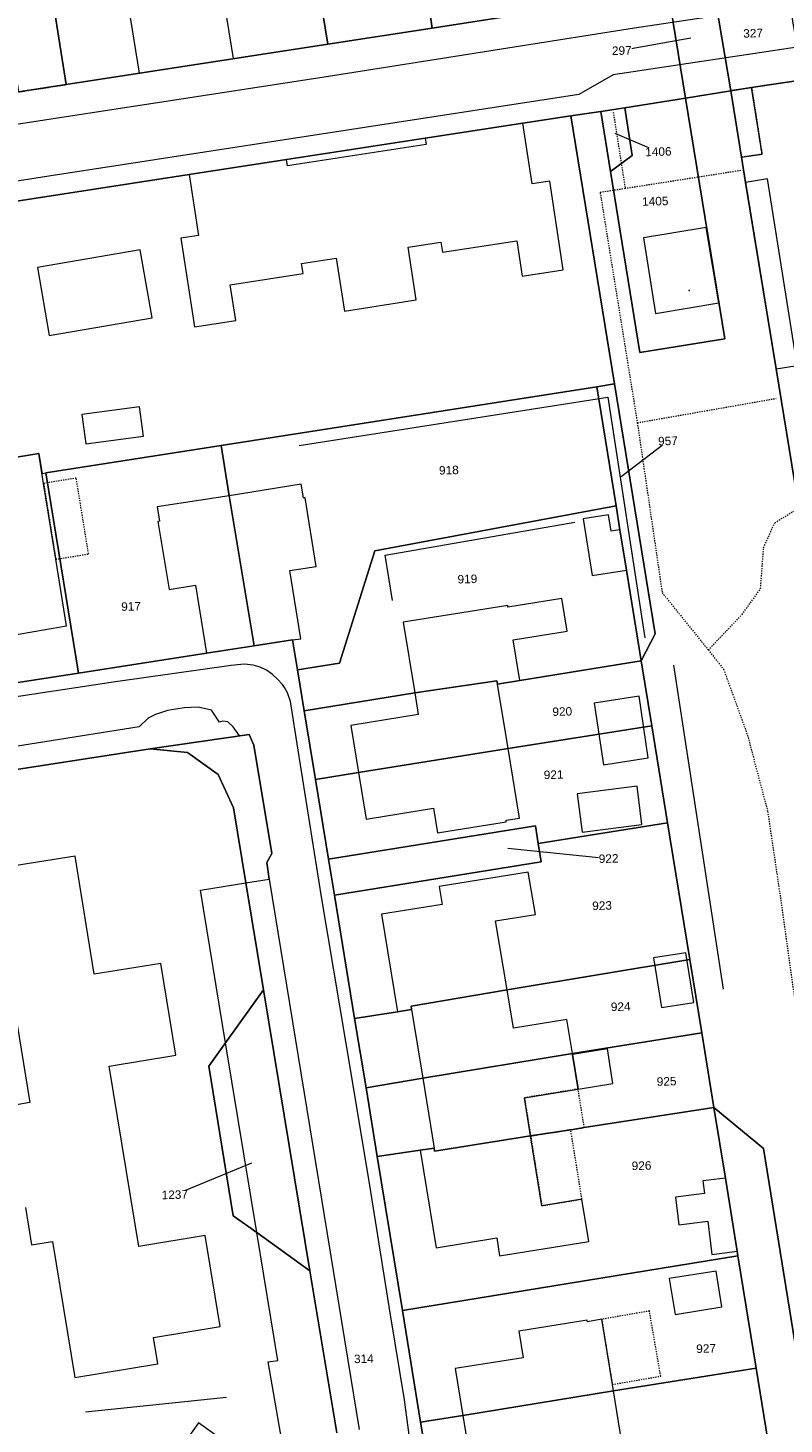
# Model space of a CAD drawing. Header units: millimetres. Extents: x -191 to 81095, y -508122 to 28741.
# Tile 223 of 251: x 5936 to 5998, y 9694 to 9809. Entities that reach past the tile are written whole.
import ezdxf

# ---------------------------------------------------------------- set-up
doc = ezdxf.new("R2010")
doc.units = ezdxf.units.MM
for name, pattern in [('VE22-087 DB - VST Hervest-Dorsten ALK VA2736$0$1', [0]), ('VE22-087 DB - VST Hervest-Dorsten ALK VA2736$0$2', [0.16, 0.06, -0.1]), ('VE22-087 DB - VST Hervest-Dorsten ALK VA2736$0$3', [0.26, 0.11, -0.15])]:
    doc.linetypes.add(name, pattern=pattern)
doc.layers.get('0').update_dxf_attribs({"color": 251})
for name, color, linetype, lineweight in [('VE22-087 DB - VST Hervest-Dorsten ALK VA2736$0$AX_Bahnverkehr', 7, 'VE22-087 DB - VST Hervest-Dorsten ALK VA2736$0$1', 18), ('VE22-087 DB - VST Hervest-Dorsten ALK VA2736$0$AX_Flurstueck', 9, 'VE22-087 DB - VST Hervest-Dorsten ALK VA2736$0$1', 18), ('VE22-087 DB - VST Hervest-Dorsten ALK VA2736$0$AX_Gebaeude', 7, 'VE22-087 DB - VST Hervest-Dorsten ALK VA2736$0$1', 18), ('VE22-087 DB - VST Hervest-Dorsten ALK VA2736$0$AX_IndustrieUndGewerbeflaeche', 7, 'VE22-087 DB - VST Hervest-Dorsten ALK VA2736$0$1', 18), ('VE22-087 DB - VST Hervest-Dorsten ALK VA2736$0$AX_Platz', 7, 'VE22-087 DB - VST Hervest-Dorsten ALK VA2736$0$1', 18), ('VE22-087 DB - VST Hervest-Dorsten ALK VA2736$0$AX_SonstigesBauwerkOderSonstigeEinrichtung', 7, 'VE22-087 DB - VST Hervest-Dorsten ALK VA2736$0$1', 18), ('VE22-087 DB - VST Hervest-Dorsten ALK VA2736$0$AX_SportFreizeitUndErholungsflaeche', 7, 'VE22-087 DB - VST Hervest-Dorsten ALK VA2736$0$1', 18), ('VE22-087 DB - VST Hervest-Dorsten ALK VA2736$0$AX_Strassenverkehr', 7, 'VE22-087 DB - VST Hervest-Dorsten ALK VA2736$0$1', 18), ('VE22-087 DB - VST Hervest-Dorsten ALK VA2736$0$AX_Strassenverkehrsanlage', 7, 'VE22-087 DB - VST Hervest-Dorsten ALK VA2736$0$1', 18), ('VE22-087 DB - VST Hervest-Dorsten ALK VA2736$0$AX_Vegetationsmerkmal', 7, 'VE22-087 DB - VST Hervest-Dorsten ALK VA2736$0$1', 18), ('VE22-087 DB - VST Hervest-Dorsten ALK VA2736$0$AX_Weg', 7, 'VE22-087 DB - VST Hervest-Dorsten ALK VA2736$0$1', 18), ('VE22-087 DB - VST Hervest-Dorsten ALK VA2736$0$AX_WegPfadSteig', 7, 'VE22-087 DB - VST Hervest-Dorsten ALK VA2736$0$1', 18), ('VE22-087 DB - VST Hervest-Dorsten ALK VA2736$0$AX_Wohnbauflaeche', 7, 'VE22-087 DB - VST Hervest-Dorsten ALK VA2736$0$1', 18)]:
    doc.layers.add(name, color=color, linetype=linetype, lineweight=lineweight)
doc.layers.add('XREF ALK Kataster', color=251, linetype='Continuous')
doc.styles.add('VE22-087 DB - VST Hervest-Dorsten ALK VA2736$0$0', font='arial.ttf')

# ---------------------------------------------------------------- blocks, each defined once
blk = doc.blocks.new('VE22-087 DB - VST Hervest-Dorsten ALK VA2736$0$99')
at = {"color": 0}
blk.add_point((0, 0), dxfattribs=at)
blk = doc.blocks.new('VE22-087 DB - VST Hervest-Dorsten ALK VA2736')
at = {"layer": 'VE22-087 DB - VST Hervest-Dorsten ALK VA2736$0$AX_Flurstueck', "linetype": 'VE22-087 DB - VST Hervest-Dorsten ALK VA2736$0$1', "lineweight": 13, "ltscale": 0.5}
for points in [[(5937.03, 9816.62, 0), (5938.91, 9804.74, 0), (5960.51, 9808.08, 0), (5959.63, 9813.51, 0)], [(5968.32, 9814.87, 0), (5969.13, 9809.41, 0), (5976.9, 9810.62, 0)], [(5933.08, 9816.01, 0), (5934.96, 9804.13, 0), (5938.91, 9804.74, 0), (5937.03, 9816.62, 0)], [(5976.9, 9810.62, 0), (5969.13, 9809.41, 0), (5960.51, 9808.08, 0), (5938.91, 9804.74, 0), (5934.96, 9804.13, 0), (5926.65, 9802.84, 0), (5882.27, 9795.96, 0), (5872.41, 9794.43, 0), (5867.95, 9793.74, 0), (5864.34, 9793.17, 0), (5855.95, 9791.86, 0), (5852.3, 9791.29, 0), (5848.45, 9790.69, 0), (5835.34, 9788.64, 0)], [(5827.84, 9773.51, 0), (5839.38, 9775.3, 0), (5884.4, 9782.3, 0), (5883.61, 9787.24, 0), (5894.21, 9788.87, 0), (5908.12, 9791.01, 0), (5910.11, 9791.32, 0), (5915.5, 9792.15, 0), (5916.27, 9792.26, 0), (5920.75, 9792.95, 0), (5921.42, 9793.06, 0), (5926.78, 9793.88, 0), (5928.74, 9794.18, 0), (5949.06, 9797.31, 0), (5957.09, 9798.55, 0), (5968.55, 9800.31, 0), (5976.62, 9801.55, 0), (5980.57, 9802.15, 0), (5983.05, 9802.52, 0), (5985.03, 9802.83, 0), (5990.03, 9803.61, 0), (5988.6, 9812.43, 0)], [(5990.47, 9808.58, 0), (5984.78, 9807.55, 0)], [(5999.74, 9805.12, 0), (5995.5, 9804.49, 0), (5993.77, 9804.23, 0), (5994.66, 9798.75, 0), (5995, 9796.66, 0), (5997.52, 9781.27, 0), (5999.67, 9768.11, 0)], [(5999.67, 9768.11, 0), (5997.52, 9781.27, 0), (5995, 9796.66, 0), (5994.66, 9798.75, 0), (5993.77, 9804.23, 0), (5990.03, 9803.61, 0), (5993.28, 9783.75, 0), (5986.27, 9782.61, 0), (5983.85, 9797.57, 0), (5983.05, 9802.52, 0), (5980.57, 9802.15, 0), (5984.18, 9780.02, 0), (5987.54, 9759.38, 0), (5986.39, 9757.17, 0), (5987.25, 9751.81, 0), (5988.56, 9743.8, 0), (5990.39, 9732.52, 0), (5991.38, 9726.45, 0), (5992.38, 9720.29, 0), (5996.48, 9716.89, 0), (6001.25, 9687.48, 0)], [(5920.45, 9753.15, 0), (5939.92, 9756.15, 0), (5937.21, 9772.68, 0), (5951.7, 9774.95, 0), (5982.71, 9779.79, 0), (5984.18, 9780.02, 0), (5980.57, 9802.15, 0), (5976.62, 9801.55, 0), (5968.55, 9800.31, 0), (5957.09, 9798.55, 0), (5949.06, 9797.31, 0), (5928.74, 9794.18, 0)], [(5984.19, 9800.74, 0), (5987.8, 9799.2, 0)], [(5984.74, 9772.37, 0), (5988.59, 9775.32, 0)], [(5968.97, 9689.42, 0), (5968.17, 9694.32, 0), (5966.66, 9703.53, 0), (5964.59, 9716.23, 0), (5963.66, 9721.92, 0), (5962.72, 9727.63, 0), (5961.06, 9737.82, 0), (5960.56, 9740.78, 0), (5959.49, 9747.37, 0), (5958.56, 9753.03, 0), (5958.01, 9756.43, 0), (5957.6, 9758.89, 0), (5954.42, 9758.4, 0), (5950.49, 9757.79, 0), (5939.92, 9756.15, 0), (5920.45, 9753.15, 0)], [(5911.97, 9744.68, 0), (5945.84, 9749.91, 0), (5948.92, 9749.59, 0), (5951.45, 9747.79, 0), (5952.71, 9745.03, 0), (5953.73, 9738.83, 0), (5955.19, 9729.99, 0), (5959.03, 9706.8, 0), (5961.24, 9693.44, 0)], [(5961.24, 9693.44, 0), (5959.03, 9706.8, 0), (5954.64, 9709.96, 0), (5952.7, 9711.35, 0), (5950.67, 9723.7, 0), (5952.06, 9725.63, 0), (5955.19, 9729.99, 0), (5953.73, 9738.83, 0), (5952.71, 9745.03, 0), (5951.45, 9747.79, 0), (5948.92, 9749.59, 0), (5945.84, 9749.91, 0), (5911.97, 9744.68, 0), (5899.62, 9742.77, 0), (5902.87, 9722.37, 0), (5901.92, 9722.22, 0), (5902.37, 9719.43, 0), (5876.16, 9715.36, 0), (5884.15, 9664.58, 0)], [(5975.37, 9741.71, 0), (5983.69, 9740.84, 0)], [(5954.2, 9715.69, 0), (5947.87, 9713.09, 0)]]:
    blk.add_polyline3d(points, dxfattribs=at)
for points in [[(5967.07, 9823.52, 0), (5966.01, 9830.07, 0), (5966, 9830.19, 0), (5965.87, 9830.17, 0), (5965.8, 9830.61, 0), (5965.55, 9830.57, 0), (5965.37, 9831.61, 0), (5957.17, 9830.32, 0), (5957.34, 9829.29, 0), (5957.08, 9829.25, 0), (5957.15, 9828.79, 0), (5957.02, 9828.77, 0), (5957.39, 9826.51, 0), (5958.11, 9822.12, 0), (5958.24, 9822.14, 0), (5959.63, 9813.51, 0), (5960.51, 9808.08, 0), (5969.13, 9809.41, 0), (5968.32, 9814.87, 0), (5966.94, 9823.5, 0)], [(5998.24, 9813.92, 0), (5992.3, 9813, 0), (5993.77, 9804.23, 0), (5995.5, 9804.49, 0), (5999.74, 9805.12, 0)], [(5992.3, 9813, 0), (5989.34, 9812.54, 0), (5988.6, 9812.43, 0), (5990.03, 9803.61, 0), (5993.77, 9804.23, 0)], [(5985.64, 9798.89, 0), (5983.85, 9797.57, 0), (5986.27, 9782.61, 0), (5993.28, 9783.75, 0), (5990.03, 9803.61, 0), (5985.03, 9802.83, 0)], [(5985.64, 9798.89, 0), (5985.03, 9802.83, 0), (5983.05, 9802.52, 0), (5983.85, 9797.57, 0)], [(5957.6, 9758.89, 0), (5958.01, 9756.43, 0), (5961.47, 9756.97, 0), (5964.39, 9766.25, 0), (5984.31, 9769.97, 0), (5982.71, 9779.79, 0), (5951.7, 9774.95, 0), (5952.37, 9770.8, 0), (5954.42, 9758.4, 0)], [(5984.18, 9780.02, 0), (5982.71, 9779.79, 0), (5984.31, 9769.97, 0), (5984.63, 9767.99, 0), (5985.17, 9764.66, 0), (5986.39, 9757.17, 0), (5987.54, 9759.38, 0)], [(5952.37, 9770.8, 0), (5951.7, 9774.95, 0), (5937.21, 9772.68, 0), (5939.92, 9756.15, 0), (5950.49, 9757.79, 0), (5954.42, 9758.4, 0)], [(5964.39, 9766.25, 0), (5961.47, 9756.97, 0), (5958.01, 9756.43, 0), (5958.56, 9753.03, 0), (5967.68, 9754.51, 0), (5974.47, 9755.52, 0), (5974.51, 9755.24, 0), (5976.36, 9755.53, 0), (5986.39, 9757.17, 0), (5985.17, 9764.66, 0), (5984.63, 9767.99, 0), (5984.31, 9769.97, 0)], [(5987.25, 9751.81, 0), (5986.39, 9757.17, 0), (5976.36, 9755.53, 0), (5974.51, 9755.24, 0), (5974.47, 9755.52, 0), (5967.68, 9754.51, 0), (5958.56, 9753.03, 0), (5959.49, 9747.37, 0), (5963.03, 9747.95, 0), (5975.39, 9749.92, 0)], [(5988.56, 9743.8, 0), (5987.25, 9751.81, 0), (5975.39, 9749.92, 0), (5963.03, 9747.95, 0), (5959.49, 9747.37, 0), (5960.56, 9740.78, 0), (5977.64, 9743.55, 0), (5977.88, 9742.07, 0)], [(5978.12, 9740.58, 0), (5977.88, 9742.07, 0), (5977.64, 9743.55, 0), (5960.56, 9740.78, 0), (5961.06, 9737.82, 0)], [(5990.39, 9732.52, 0), (5988.56, 9743.8, 0), (5977.88, 9742.07, 0), (5978.12, 9740.58, 0), (5961.06, 9737.82, 0), (5962.72, 9727.63, 0), (5966.26, 9728.19, 0), (5967.42, 9728.38, 0), (5967.38, 9728.65, 0), (5975.31, 9730, 0)], [(5968.34, 9722.7, 0), (5980.7, 9724.74, 0), (5991.38, 9726.45, 0), (5990.39, 9732.52, 0), (5975.31, 9730, 0), (5967.38, 9728.65, 0), (5967.42, 9728.38, 0), (5966.26, 9728.19, 0), (5962.72, 9727.63, 0), (5963.66, 9721.92, 0)], [(5959.03, 9706.8, 0), (5955.19, 9729.99, 0), (5952.06, 9725.63, 0), (5950.67, 9723.7, 0), (5952.7, 9711.35, 0), (5954.64, 9709.96, 0)], [(5991.38, 9726.45, 0), (5980.7, 9724.74, 0), (5968.34, 9722.7, 0), (5963.66, 9721.92, 0), (5964.59, 9716.23, 0), (5968.14, 9716.76, 0), (5969.28, 9716.94, 0), (5969.31, 9716.68, 0), (5977.25, 9717.94, 0), (5980.56, 9718.45, 0), (5981.68, 9718.63, 0), (5992.38, 9720.29, 0)], [(5994.37, 9708.03, 0), (5994.31, 9708.43, 0), (5993.33, 9714.44, 0), (5992.38, 9720.29, 0), (5981.68, 9718.63, 0), (5980.56, 9718.45, 0), (5977.25, 9717.94, 0), (5969.31, 9716.68, 0), (5969.28, 9716.94, 0), (5968.14, 9716.76, 0), (5964.59, 9716.23, 0), (5966.66, 9703.53, 0)], [(5985.09, 9686.91, 0), (5985.03, 9686.64, 0), (5998.21, 9684.37, 0), (6001.25, 9687.48, 0), (5996.48, 9716.89, 0), (5992.38, 9720.29, 0), (5993.33, 9714.44, 0), (5994.31, 9708.43, 0), (5994.37, 9708.03, 0), (5995.88, 9698.77, 0), (5997.47, 9688.91, 0)], [(5995.88, 9698.77, 0), (5994.37, 9708.03, 0), (5966.66, 9703.53, 0), (5968.17, 9694.32, 0), (5971.65, 9694.87, 0), (5984.09, 9696.89, 0)], [(5997.47, 9688.91, 0), (5995.88, 9698.77, 0), (5984.09, 9696.89, 0), (5971.65, 9694.87, 0), (5968.17, 9694.32, 0), (5968.97, 9689.42, 0), (5985.03, 9686.64, 0), (5985.09, 9686.91, 0)]]:
    blk.add_polyline3d(points, close=True, dxfattribs=at)
at = {"layer": 'VE22-087 DB - VST Hervest-Dorsten ALK VA2736$0$AX_Gebaeude', "color": 7, "linetype": 'VE22-087 DB - VST Hervest-Dorsten ALK VA2736$0$1', "lineweight": 13, "ltscale": 0.5}
for points in [[(5958.24, 9822.14, 0), (5958.11, 9822.12, 0), (5955.37, 9821.69, 0), (5952.07, 9821.17, 0), (5952.38, 9819.32, 0), (5940.77, 9817.58, 0), (5941.86, 9810.78, 0), (5944.05, 9811.13, 0), (5944.94, 9805.67, 0), (5952.71, 9806.88, 0), (5951.83, 9812.33, 0), (5959.63, 9813.51, 0)], [(5979.95, 9789.44, 0), (5978.83, 9796.77, 0), (5977.38, 9796.54, 0), (5976.62, 9801.55, 0), (5968.55, 9800.31, 0), (5968.63, 9799.8, 0), (5957.17, 9798.04, 0), (5957.09, 9798.55, 0), (5949.06, 9797.31, 0), (5949.84, 9792.28, 0), (5948.36, 9792.05, 0), (5949.49, 9784.75, 0), (5952.9, 9785.27, 0), (5952.44, 9788.2, 0), (5958.46, 9789.13, 0), (5958.33, 9789.97, 0), (5961.19, 9790.4, 0), (5961.87, 9786.04, 0), (5967.8, 9786.96, 0), (5967.13, 9791.32, 0), (5969.85, 9791.74, 0), (5969.98, 9790.9, 0), (5976.1, 9791.84, 0), (5976.55, 9788.92, 0)], [(5991.75, 9792.94, 0), (5986.57, 9792.08, 0), (5987.56, 9785.85, 0), (5992.78, 9786.71, 0)], [(5945.02, 9791.09, 0), (5936.52, 9789.63, 0), (5937.5, 9784.01, 0), (5945.99, 9785.47, 0)], [(5944.95, 9778.13, 0), (5940.2, 9777.49, 0), (5940.53, 9775.08, 0), (5945.28, 9775.72, 0)], [(5938.92, 9760.06, 0), (5938.04, 9765.55, 0), (5937.04, 9771.81, 0), (5936.64, 9774.29, 0), (5930.94, 9773.34, 0), (5933.2, 9759.07, 0)], [(5958.64, 9770.63, 0), (5958.5, 9770.61, 0), (5958.31, 9771.74, 0), (5952.37, 9770.8, 0), (5954.42, 9758.4, 0), (5957.6, 9758.89, 0), (5958.28, 9758.99, 0), (5957.38, 9764.61, 0), (5959.55, 9764.96, 0)], [(5946.62, 9768.69, 0), (5946.47, 9768.67, 0), (5947.4, 9763.06, 0), (5949.57, 9763.41, 0), (5950.49, 9757.79, 0), (5954.42, 9758.4, 0), (5952.37, 9770.8, 0), (5946.42, 9769.87, 0)], [(5983.69, 9769.23, 0), (5981.59, 9768.89, 0), (5982.34, 9764.2, 0), (5985.17, 9764.66, 0), (5984.63, 9767.99, 0), (5983.91, 9767.87, 0)], [(5979.83, 9762.31, 0), (5975.38, 9761.6, 0), (5975.36, 9761.72, 0), (5966.73, 9760.35, 0), (5967.68, 9754.51, 0), (5974.47, 9755.52, 0), (5974.51, 9755.24, 0), (5976.36, 9755.53, 0), (5975.81, 9758.89, 0), (5980.26, 9759.61, 0)], [(5974.51, 9755.24, 0), (5974.47, 9755.52, 0), (5967.68, 9754.51, 0), (5967.96, 9752.74, 0), (5962.4, 9751.83, 0), (5963.03, 9747.95, 0), (5975.39, 9749.92, 0)], [(5982.49, 9753.68, 0), (5983.26, 9748.59, 0), (5986.96, 9749.15, 0), (5986.2, 9754.24, 0)], [(5976.34, 9744.17, 0), (5975.39, 9749.92, 0), (5963.03, 9747.95, 0), (5963.66, 9744.1, 0), (5969.23, 9745, 0), (5969.55, 9742.96, 0), (5975.24, 9743.87, 0), (5975.22, 9744, 0)], [(5986.04, 9746.81, 0), (5981.1, 9746.18, 0), (5981.51, 9743.01, 0), (5986.44, 9743.64, 0)], [(5977.64, 9736.23, 0), (5977.05, 9739.71, 0), (5969.71, 9738.52, 0), (5969.94, 9737.05, 0), (5964.95, 9736.24, 0), (5966.26, 9728.19, 0), (5967.42, 9728.38, 0), (5967.38, 9728.65, 0), (5975.31, 9730, 0), (5974.34, 9735.7, 0)], [(5990.08, 9733.06, 0), (5987.4, 9732.64, 0), (5988.05, 9728.53, 0), (5990.73, 9728.95, 0)], [(5980.7, 9724.74, 0), (5980.24, 9727.56, 0), (5975.83, 9726.84, 0), (5975.31, 9730, 0), (5967.38, 9728.65, 0), (5967.42, 9728.38, 0), (5968.34, 9722.7, 0)], [(5983.6, 9725.14, 0), (5980.7, 9724.67, 0), (5981.17, 9721.81, 0), (5984.05, 9722.28, 0)], [(5981.17, 9721.81, 0), (5980.7, 9724.67, 0), (5980.7, 9724.74, 0), (5968.34, 9722.7, 0), (5969.28, 9716.94, 0), (5969.31, 9716.68, 0), (5977.25, 9717.94, 0), (5976.74, 9721.09, 0)], [(5981.49, 9712.72, 0), (5978.18, 9712.18, 0), (5977.25, 9717.94, 0), (5969.31, 9716.68, 0), (5969.28, 9716.94, 0), (5968.14, 9716.76, 0), (5969.45, 9708.71, 0), (5974.45, 9709.53, 0), (5974.69, 9708.03, 0), (5982.05, 9709.23, 0)], [(5993.33, 9714.44, 0), (5991.48, 9714.22, 0), (5991.6, 9713.18, 0), (5989.22, 9712.88, 0), (5989.49, 9710.6, 0), (5991.88, 9710.9, 0), (5992.22, 9708.14, 0), (5994.31, 9708.43, 0)], [(5992.57, 9706.78, 0), (5988.7, 9706.16, 0), (5989.18, 9703.2, 0), (5993.05, 9703.83, 0)], [(5981.91, 9702.73, 0), (5976.27, 9701.82, 0), (5976.63, 9699.62, 0), (5971.02, 9698.74, 0), (5971.65, 9694.87, 0), (5984.09, 9696.89, 0), (5984, 9697.42, 0), (5983.12, 9702.8, 0), (5981.94, 9702.6, 0)], [(5985.07, 9690.93, 0), (5984.09, 9696.89, 0), (5971.65, 9694.87, 0), (5972.28, 9690.98, 0), (5977.91, 9691.89, 0), (5978.25, 9689.72, 0), (5983.91, 9690.62, 0), (5983.89, 9690.75, 0)], [(5948.53, 9690.2, 0), (5937.5, 9674.73, 0), (5936.46, 9675.47, 0), (5931.84, 9668.98, 0), (5932.88, 9668.24, 0), (5921.82, 9652.74, 0), (5920.78, 9653.47, 0), (5918.28, 9649.97, 0), (5926.47, 9644.14, 0), (5958.04, 9688.4, 0), (5949.84, 9694.25, 0), (5947.48, 9690.94, 0)]]:
    blk.add_polyline3d(points, close=True, dxfattribs=at)
at = {"layer": 'VE22-087 DB - VST Hervest-Dorsten ALK VA2736$0$AX_Platz', "color": 254, "linetype": 'VE22-087 DB - VST Hervest-Dorsten ALK VA2736$0$1', "lineweight": 13, "ltscale": 0.5, "true_color": 0xd9ffd9}
blk.add_polyline3d([(5967.07, 9823.52, 0), (5966.01, 9830.07, 0), (5966, 9830.19, 0), (5965.87, 9830.17, 0), (5965.8, 9830.61, 0), (5965.55, 9830.57, 0), (5965.37, 9831.61, 0), (5957.17, 9830.32, 0), (5957.34, 9829.29, 0), (5957.08, 9829.25, 0), (5957.15, 9828.79, 0), (5957.02, 9828.77, 0), (5957.39, 9826.51, 0), (5958.11, 9822.12, 0), (5958.24, 9822.14, 0), (5959.63, 9813.51, 0), (5960.51, 9808.08, 0), (5969.13, 9809.41, 0), (5968.32, 9814.87, 0), (5966.94, 9823.5, 0)], close=True, dxfattribs=at)
at = {"layer": 'VE22-087 DB - VST Hervest-Dorsten ALK VA2736$0$AX_SonstigesBauwerkOderSonstigeEinrichtung', "color": 7, "linetype": 'VE22-087 DB - VST Hervest-Dorsten ALK VA2736$0$3', "lineweight": 13, "ltscale": 0.5}
for points in [[(5939.73, 9772.25, 0), (5937.04, 9771.81, 0), (5938.04, 9765.55, 0), (5940.75, 9765.99, 0)], [(5981.68, 9718.63, 0), (5981.17, 9721.81, 0), (5976.74, 9721.09, 0), (5977.25, 9717.94, 0), (5980.56, 9718.45, 0)], [(5980.56, 9718.45, 0), (5977.25, 9717.94, 0), (5978.18, 9712.18, 0), (5981.49, 9712.72, 0)], [(5987.06, 9703.49, 0), (5983.12, 9702.8, 0), (5984, 9697.42, 0), (5987.99, 9698.11, 0)]]:
    blk.add_polyline3d(points, close=True, dxfattribs=at)
at = {"layer": 'VE22-087 DB - VST Hervest-Dorsten ALK VA2736$0$AX_Strassenverkehr', "color": 253, "linetype": 'VE22-087 DB - VST Hervest-Dorsten ALK VA2736$0$1', "lineweight": 13, "ltscale": 0.5, "true_color": 0x999999}
blk.add_polyline3d([(5954.01, 9751.09, 0), (5945.84, 9749.91, 0), (5948.92, 9749.59, 0), (5951.45, 9747.79, 0), (5952.71, 9745.03, 0), (5953.73, 9738.83, 0), (5955.66, 9739.15, 0), (5955.48, 9740.51, 0), (5955.88, 9741.25, 0), (5954.39, 9750.19, 0)], close=True, dxfattribs=at)
at = {"layer": 'VE22-087 DB - VST Hervest-Dorsten ALK VA2736$0$AX_Strassenverkehrsanlage', "color": 7, "linetype": 'VE22-087 DB - VST Hervest-Dorsten ALK VA2736$0$1', "lineweight": 13, "ltscale": 0.5, "true_color": 0xf7f7f0}
blk.add_polyline3d([(5953.2, 9750.97, 0), (5952.68, 9751.72, 0), (5952.25, 9752.13, 0), (5951.84, 9752.18, 0), (5951.56, 9752.09, 0), (5950.9, 9753.09, 0), (5949.8, 9753.34, 0), (5948.63, 9753.29, 0), (5947.27, 9753.06, 0), (5946.28, 9752.74, 0), (5945.66, 9752.44, 0), (5944.92, 9751.72, 0), (5924.49, 9748.47, 0), (5892.77, 9743.62, 0)], dxfattribs=at)
at = {"layer": 'VE22-087 DB - VST Hervest-Dorsten ALK VA2736$0$AX_Vegetationsmerkmal', "color": 7, "linetype": 'VE22-087 DB - VST Hervest-Dorsten ALK VA2736$0$1', "lineweight": 13, "ltscale": 0.5}
for points in [[(5995.5, 9804.49, 0), (5993.77, 9804.23, 0), (5994.66, 9798.75, 0), (5996.36, 9798.99, 0)], [(5996.8, 9796.95, 0), (5995, 9796.66, 0), (5997.52, 9781.27, 0), (5999.27, 9781.55, 0)]]:
    blk.add_polyline3d(points, close=True, dxfattribs=at)
for points in [[(5989.04, 9756.81, 0), (5993.16, 9730.05, 0)], [(5940.5, 9695.16, 0), (5952.13, 9696.36, 0)]]:
    blk.add_polyline3d(points, dxfattribs=at)
at = {"layer": 'VE22-087 DB - VST Hervest-Dorsten ALK VA2736$0$AX_Weg', "color": 7, "linetype": 'VE22-087 DB - VST Hervest-Dorsten ALK VA2736$0$2', "lineweight": 13, "ltscale": 0.5}
for points in [[(5933.08, 9816.01, 0), (5934.96, 9804.13, 0), (5938.91, 9804.74, 0), (5937.03, 9816.62, 0)], [(5999.74, 9805.12, 0), (5995.5, 9804.49, 0), (5996.36, 9798.99, 0), (5994.66, 9798.75, 0), (5995, 9796.66, 0), (5997.52, 9781.27, 0), (5999.67, 9768.11, 0)]]:
    blk.add_polyline3d(points, dxfattribs=at)
blk.add_polyline3d([(5995.5, 9804.49, 0), (5993.77, 9804.23, 0), (5994.66, 9798.75, 0), (5996.36, 9798.99, 0)], close=True, dxfattribs=at)
at = {"layer": 'VE22-087 DB - VST Hervest-Dorsten ALK VA2736$0$AX_WegPfadSteig', "color": 7, "linetype": 'VE22-087 DB - VST Hervest-Dorsten ALK VA2736$0$2', "lineweight": 13, "ltscale": 0.5}
for points in [[(5994.6, 9797.64, 0), (5985.06, 9796.15, 0)], [(5991.92, 9758.06, 0), (5994.71, 9760.99, 0), (5996.24, 9763.13, 0), (5996.49, 9766.5, 0), (5997.41, 9768.57, 0), (5998.97, 9769.52, 0)]]:
    blk.add_polyline3d(points, dxfattribs=at)
at = {"layer": 'VE22-087 DB - VST Hervest-Dorsten ALK VA2736$0$AX_Gebaeude', "color": 7, "xscale": 0.5, "yscale": 0.5, "zscale": 0.5, "rotation": 1.589421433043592}
blk.add_blockref('VE22-087 DB - VST Hervest-Dorsten ALK VA2736$0$99', (5990.33, 9787.73), dxfattribs=at)
at = {"layer": 'VE22-087 DB - VST Hervest-Dorsten ALK VA2736$0$AX_Flurstueck', "char_height": 0.7, "attachment_point": 2, "rotation": 1.5894, "style": 'VE22-087 DB - VST Hervest-Dorsten ALK VA2736$0$0', "bg_fill": 3, "box_fill_scale": 1, "bg_fill_color": 256, "bg_fill_transparency": 0}
for s, insert in [('327', (5995.61, 9809.33)), ('297', (5984.77, 9807.9)), ('1406', (5987.79, 9799.55)), ('1405', (5987.53, 9795.46)), ('957', (5988.58, 9775.67)), ('918', (5970.49, 9773.26)), ('919', (5972.02, 9764.27)), ('917', (5944.25, 9762.01)), ('920', (5979.85, 9753.33)), ('921', (5979.14, 9748.12)), ('922', (5983.68, 9741.19)), ('923', (5983.14, 9737.31)), ('924', (5984.68, 9728.97)), ('925', (5988.47, 9722.8)), ('926', (5986.4, 9715.84)), ('1237', (5947.86, 9713.44)), ('927', (5991.73, 9700.74)), ('314', (5963.47, 9699.9))]:
    blk.add_mtext(s, dxfattribs=dict(at, insert=insert))
at = {"layer": 'VE22-087 DB - VST Hervest-Dorsten ALK VA2736$0$AX_Bahnverkehr', "color": 253, "linetype": 'VE22-087 DB - VST Hervest-Dorsten ALK VA2736$0$1', "lineweight": 13, "ltscale": 0.5, "true_color": 0x999999}
blk.add_polyline3d([(5999.74, 9805.12, 0), (5998.24, 9813.92, 0), (5992.3, 9813, 0), (5993.77, 9804.23, 0), (5995.5, 9804.49, 0)], close=True, dxfattribs=at)
at = {"layer": 'VE22-087 DB - VST Hervest-Dorsten ALK VA2736$0$AX_Gebaeude', "color": 7, "linetype": 'VE22-087 DB - VST Hervest-Dorsten ALK VA2736$0$1', "lineweight": 13, "ltscale": 0.5}
for points in [[(5934.12, 9731.7, 0), (5935.91, 9720.7, 0), (5934.18, 9720.41, 0)], [(5935.55, 9712.03, 0), (5936.05, 9708.96, 0), (5937.78, 9709.23, 0), (5939.61, 9698, 0), (5946.48, 9699.13, 0), (5946.11, 9701.31, 0), (5951.62, 9702.21, 0), (5950.39, 9709.72, 0), (5944.89, 9708.82, 0), (5942.46, 9723.7, 0), (5947.96, 9724.6, 0), (5946.73, 9732.19, 0), (5941.22, 9731.29, 0), (5939.63, 9741.05, 0), (5934.8, 9740.26, 0)]]:
    blk.add_polyline3d(points, dxfattribs=at)
at = {"layer": 'VE22-087 DB - VST Hervest-Dorsten ALK VA2736$0$AX_IndustrieUndGewerbeflaeche', "color": 253, "linetype": 'VE22-087 DB - VST Hervest-Dorsten ALK VA2736$0$1', "lineweight": 13, "ltscale": 0.5, "true_color": 0x999999}
blk.add_polyline3d([(5985.64, 9798.89, 0), (5983.85, 9797.57, 0), (5986.27, 9782.61, 0), (5993.28, 9783.75, 0), (5990.03, 9803.61, 0), (5985.03, 9802.83, 0)], close=True, dxfattribs=at)
at = {"layer": 'VE22-087 DB - VST Hervest-Dorsten ALK VA2736$0$AX_SportFreizeitUndErholungsflaeche', "color": 253, "linetype": 'VE22-087 DB - VST Hervest-Dorsten ALK VA2736$0$1', "lineweight": 13, "ltscale": 0.5, "true_color": 0x999999}
blk.add_polyline3d([(5999.67, 9768.11, 0), (5997.52, 9781.27, 0), (5995, 9796.66, 0), (5994.66, 9798.75, 0), (5993.77, 9804.23, 0), (5990.03, 9803.61, 0), (5993.28, 9783.75, 0), (5986.27, 9782.61, 0), (5983.85, 9797.57, 0), (5985.64, 9798.89, 0), (5985.03, 9802.83, 0), (5983.05, 9802.52, 0), (5980.57, 9802.15, 0), (5984.18, 9780.02, 0), (5982.71, 9779.79, 0), (5984.31, 9769.97, 0), (5984.63, 9767.99, 0), (5985.17, 9764.66, 0), (5986.39, 9757.17, 0), (5987.25, 9751.81, 0), (5988.56, 9743.8, 0), (5990.39, 9732.52, 0), (5991.38, 9726.45, 0), (5992.38, 9720.29, 0), (5993.33, 9714.44, 0), (5994.31, 9708.43, 0), (5994.37, 9708.03, 0), (5995.88, 9698.77, 0), (5997.47, 9688.91, 0)], dxfattribs=at)
at = {"layer": 'VE22-087 DB - VST Hervest-Dorsten ALK VA2736$0$AX_Strassenverkehr', "color": 253, "linetype": 'VE22-087 DB - VST Hervest-Dorsten ALK VA2736$0$1', "lineweight": 13, "ltscale": 0.5, "true_color": 0x999999}
for points in [[(5827.84, 9773.51, 0), (5839.38, 9775.3, 0), (5884.4, 9782.3, 0), (5883.61, 9787.24, 0), (5894.21, 9788.87, 0), (5908.12, 9791.01, 0), (5910.11, 9791.32, 0), (5915.5, 9792.15, 0), (5916.27, 9792.26, 0), (5920.75, 9792.95, 0), (5921.42, 9793.06, 0), (5926.78, 9793.88, 0), (5928.74, 9794.18, 0), (5949.06, 9797.31, 0), (5957.09, 9798.55, 0), (5968.55, 9800.31, 0), (5976.62, 9801.55, 0), (5980.57, 9802.15, 0), (5983.05, 9802.52, 0), (5985.03, 9802.83, 0), (5990.03, 9803.61, 0), (5993.77, 9804.23, 0), (5992.3, 9813, 0)], [(5976.9, 9810.62, 0), (5969.13, 9809.41, 0), (5960.51, 9808.08, 0), (5938.91, 9804.74, 0), (5934.96, 9804.13, 0), (5926.65, 9802.84, 0), (5882.27, 9795.96, 0), (5872.41, 9794.43, 0), (5867.95, 9793.74, 0), (5864.34, 9793.17, 0), (5855.95, 9791.86, 0), (5852.3, 9791.29, 0), (5848.45, 9790.69, 0), (5835.34, 9788.64, 0)], [(5911.97, 9744.68, 0), (5945.84, 9749.91, 0), (5954.01, 9751.09, 0), (5954.39, 9750.19, 0), (5955.88, 9741.25, 0), (5955.48, 9740.51, 0), (5955.66, 9739.15, 0), (5963.1, 9693.71, 0)], [(5968.97, 9689.42, 0), (5968.17, 9694.32, 0), (5966.66, 9703.53, 0), (5964.59, 9716.23, 0), (5963.66, 9721.92, 0), (5962.72, 9727.63, 0), (5961.06, 9737.82, 0), (5960.56, 9740.78, 0), (5959.49, 9747.37, 0), (5958.56, 9753.03, 0), (5958.01, 9756.43, 0), (5957.6, 9758.89, 0), (5954.42, 9758.4, 0), (5950.49, 9757.79, 0), (5939.92, 9756.15, 0), (5920.45, 9753.15, 0)]]:
    blk.add_polyline3d(points, dxfattribs=at)
at = {"layer": 'VE22-087 DB - VST Hervest-Dorsten ALK VA2736$0$AX_Strassenverkehrsanlage', "color": 7, "linetype": 'VE22-087 DB - VST Hervest-Dorsten ALK VA2736$0$1', "lineweight": 13, "ltscale": 0.5, "true_color": 0xf7f7f0}
for points in [[(5880.56, 9795.7, 0), (5880.68, 9795.16, 0), (5880.9, 9794.68, 0), (5881.18, 9794.25, 0), (5881.53, 9793.99, 0), (5881.9, 9793.84, 0), (5882.45, 9793.73, 0), (5883.42, 9793.74, 0), (5894.66, 9795.37, 0), (5915.77, 9798.55, 0), (5960.05, 9805.34, 0), (5985.83, 9809.43, 0), (6009.19, 9812.95, 0), (6032.96, 9816.62, 0), (6033.83, 9816.89, 0), (6034.52, 9817.32, 0), (6034.92, 9817.7, 0), (6035.14, 9817.93, 0)], [(6049, 9804.21, 0), (6048.75, 9806.37, 0), (6038.47, 9812.73, 0), (6003.72, 9807.28, 0), (6002.11, 9807.14, 0), (5999.27, 9807.84, 0), (5984.06, 9805.53, 0), (5981.22, 9803.91, 0), (5937.48, 9797.17, 0), (5901.63, 9791.53, 0), (5883.92, 9788.87, 0), (5883.18, 9788.72, 0), (5882.66, 9788.37, 0), (5882.39, 9788.1, 0), (5882.15, 9787.66, 0), (5882.1, 9786.97, 0), (5882.22, 9785.77, 0), (5886.45, 9756.82, 0)], [(5968.08, 9686.88, 0), (5966.85, 9696.15, 0), (5965.69, 9703.17, 0), (5963.91, 9714.21, 0), (5962.02, 9725.58, 0), (5959.97, 9737.67, 0), (5958.05, 9749.8, 0), (5957.42, 9753.82, 0), (5957.17, 9754.52, 0), (5956.93, 9754.96, 0), (5956.76, 9755.22, 0), (5956.36, 9755.66, 0), (5955.9, 9756.06, 0), (5955.43, 9756.38, 0), (5954.92, 9756.64, 0), (5954.33, 9756.82, 0), (5953.63, 9756.88, 0), (5953.32, 9756.87, 0), (5952.52, 9756.78, 0), (5942.96, 9755.43, 0), (5926.77, 9752.97, 0), (5909.33, 9750.14, 0), (5892.12, 9747.54, 0)]]:
    blk.add_polyline3d(points, dxfattribs=at)
at = {"layer": 'VE22-087 DB - VST Hervest-Dorsten ALK VA2736$0$AX_Vegetationsmerkmal', "color": 7, "linetype": 'VE22-087 DB - VST Hervest-Dorsten ALK VA2736$0$1', "lineweight": 13, "ltscale": 0.5}
for points in [[(5958.13, 9774.95, 0), (5983.62, 9778.94, 0), (5986.67, 9759.05, 0)], [(5965.85, 9762.14, 0), (5965.24, 9765.89, 0), (5980.9, 9768.62, 0)]]:
    blk.add_polyline3d(points, dxfattribs=at)
at = {"layer": 'VE22-087 DB - VST Hervest-Dorsten ALK VA2736$0$AX_WegPfadSteig', "color": 7, "linetype": 'VE22-087 DB - VST Hervest-Dorsten ALK VA2736$0$2', "lineweight": 13, "ltscale": 0.5}
for points in [[(5984.07, 9802.47, 0), (5985.06, 9796.15, 0), (5982.99, 9795.83, 0), (5986.06, 9776.82, 0), (5997.52, 9778.83, 0)], [(5986.06, 9776.82, 0), (5988.11, 9762.8, 0), (5991.92, 9758.06, 0), (5993.18, 9756.48, 0), (5995.16, 9751.02, 0), (5996.82, 9744.74, 0), (5997.96, 9737.03, 0), (5999.68, 9724.72, 0), (6000.02, 9714.4, 0), (6001, 9710.51, 0), (6006.48, 9687.44, 0), (6012.44, 9687.84, 0)]]:
    blk.add_polyline3d(points, dxfattribs=at)
at = {"layer": 'VE22-087 DB - VST Hervest-Dorsten ALK VA2736$0$AX_Wohnbauflaeche', "color": 253, "linetype": 'VE22-087 DB - VST Hervest-Dorsten ALK VA2736$0$1', "lineweight": 13, "ltscale": 0.5, "true_color": 0x999999}
for points in [[(5937.03, 9816.62, 0), (5938.91, 9804.74, 0), (5960.51, 9808.08, 0), (5959.63, 9813.51, 0)], [(5968.32, 9814.87, 0), (5969.13, 9809.41, 0), (5976.9, 9810.62, 0)], [(5930.94, 9773.34, 0), (5936.64, 9774.29, 0), (5936.91, 9772.64, 0), (5937.21, 9772.68, 0), (5951.7, 9774.95, 0), (5982.71, 9779.79, 0), (5984.18, 9780.02, 0), (5980.57, 9802.15, 0), (5976.62, 9801.55, 0), (5968.55, 9800.31, 0), (5957.09, 9798.55, 0), (5949.06, 9797.31, 0), (5928.74, 9794.18, 0)], [(5956.71, 9692.79, 0), (5955.57, 9699.28, 0), (5956.38, 9699.41, 0), (5954.64, 9709.96, 0), (5952.06, 9725.63, 0), (5949.99, 9738.23, 0), (5953.73, 9738.83, 0), (5952.71, 9745.03, 0), (5951.45, 9747.79, 0), (5948.92, 9749.59, 0), (5945.84, 9749.91, 0), (5911.97, 9744.68, 0), (5916.13, 9721.61, 0), (5921.86, 9722.53, 0), (5924.18, 9708.32, 0), (5918.46, 9707.38, 0), (5910.42, 9706.06, 0), (5904.7, 9705.12, 0), (5902.37, 9719.43, 0), (5876.16, 9715.36, 0), (5884.15, 9664.58, 0)]]:
    blk.add_polyline3d(points, dxfattribs=at)
for points in [[(5957.6, 9758.89, 0), (5958.01, 9756.43, 0), (5961.47, 9756.97, 0), (5964.39, 9766.25, 0), (5984.31, 9769.97, 0), (5982.71, 9779.79, 0), (5951.7, 9774.95, 0), (5937.21, 9772.68, 0), (5939.92, 9756.15, 0), (5950.49, 9757.79, 0), (5954.42, 9758.4, 0)], [(5964.39, 9766.25, 0), (5961.47, 9756.97, 0), (5958.01, 9756.43, 0), (5958.56, 9753.03, 0), (5959.49, 9747.37, 0), (5960.56, 9740.78, 0), (5961.06, 9737.82, 0), (5962.72, 9727.63, 0), (5963.66, 9721.92, 0), (5964.59, 9716.23, 0), (5966.66, 9703.53, 0), (5994.37, 9708.03, 0), (5994.31, 9708.43, 0), (5993.33, 9714.44, 0), (5992.38, 9720.29, 0), (5991.38, 9726.45, 0), (5990.39, 9732.52, 0), (5988.56, 9743.8, 0), (5987.25, 9751.81, 0), (5986.39, 9757.17, 0), (5985.17, 9764.66, 0), (5984.63, 9767.99, 0), (5984.31, 9769.97, 0)], [(5997.47, 9688.91, 0), (5995.88, 9698.77, 0), (5994.37, 9708.03, 0), (5966.66, 9703.53, 0), (5968.17, 9694.32, 0), (5968.97, 9689.42, 0), (5985.03, 9686.64, 0), (5985.09, 9686.91, 0)]]:
    blk.add_polyline3d(points, close=True, dxfattribs=at)

msp = doc.modelspace()

# ---------------------------------------------------------------- block references
at = {"layer": 'XREF ALK Kataster', "color": 251}
msp.add_blockref('VE22-087 DB - VST Hervest-Dorsten ALK VA2736', (0, 0), dxfattribs=at)

doc.saveas('drawing.dxf')
